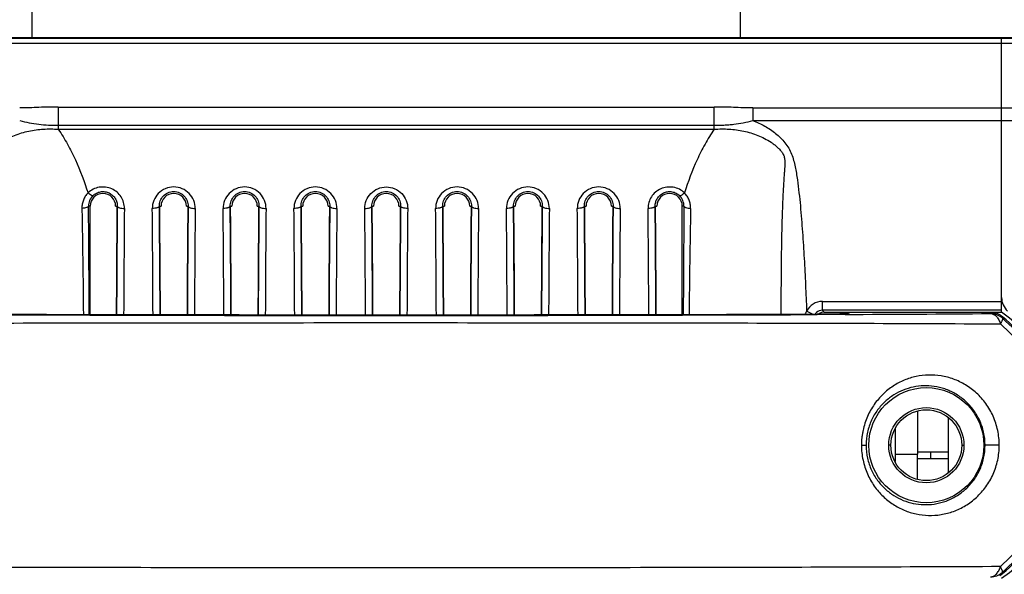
# Model space of a CAD drawing. Header units: millimetres. Extents: x 19266 to 21235, y -89 to 1237.
# Tile 39 of 74: x 20172 to 20283, y 421 to 483. Entities that reach past the tile are written whole.
import ezdxf

# ---------------------------------------------------------------- set-up
doc = ezdxf.new("R2010")
doc.units = ezdxf.units.MM
doc.header["$LTSCALE"] = 16.335
doc.header["$PDMODE"] = 3
doc.header["$PDSIZE"] = 0.3125
doc.layers.get('0').update_dxf_attribs({"linetype": 'CONTINUOUS'})
doc.layers.get('Defpoints').update_dxf_attribs({"linetype": 'CONTINUOUS'})
doc.layers.add('尺寸线', color=3, linetype='CONTINUOUS', lineweight=13)
doc.styles.get("Standard").update_dxf_attribs({"font": 'SimSun Regular.ttf', "width": 0.8})
doc.dimstyles.new('ISO-25', dxfattribs={"dimtxt": 15, "dimasz": 15, "dimexe": 1.25, "dimexo": 0.625, "dimtad": 1, "dimtoh": 1, "dimdsep": 46, "dimtxsty": 'Standard', "dimcen": 2.5, "dimadec": 0, "dimazin": 0, "dimtfac": 1, "dimtmove": 0, "dimatfit": 3, "dimldrblk": 'CLOSEDBLANK', "dimfxl": 1, "dimarcsym": 0})

# ---------------------------------------------------------------- blocks, each defined once
blk = doc.blocks.new('*D13')
at = {"layer": 'Defpoints', "color": 0, "transparency": 16777216}
for p in [(20342.92, 433.61), (20082.92, 420.28), (20342.92, 324.32)]:
    blk.add_point(p, dxfattribs=at)
at = {"layer": '尺寸线', "color": 0, "lineweight": -2, "transparency": 16777216}
for p, q in [((20342.92, 432.99), (20342.92, 323.07)), ((20082.92, 419.66), (20082.92, 323.07)), ((20097.92, 324.32), (20327.92, 324.32))]:
    blk.add_line(p, q, dxfattribs=at)
at = {"layer": '尺寸线', "color": 0, "transparency": 16777216}
for points in [[(20097.92, 326.82), (20097.92, 321.82), (20082.92, 324.32)], [(20327.92, 326.82), (20327.92, 321.82), (20342.92, 324.32)]]:
    blk.add_solid(points, dxfattribs=at)
at = {"layer": '尺寸线', "color": 0, "transparency": 16777216, "insert": (20212.92, 334.19), "char_height": 15, "attachment_point": 5}
blk.add_mtext('260mm [10.24in]', dxfattribs=at)
blk = doc.blocks.new('_ClosedBlank')
at = {"color": 0, "linetype": 'ByBlock', "lineweight": -2}
for p, q in [((-1, 0.1667), (0, 0)), ((-1, 0.1667), (-1, -0.1667)), ((0, 0), (-1, -0.1667))]:
    blk.add_line(p, q, dxfattribs=at)

msp = doc.modelspace()

# ---------------------------------------------------------------- linework, layer by layer
at = {"color": 7, "linetype": 'Continuous'}
for p, q in [((20172.918, 481.363), (20172.918, 491.663)), ((20252.918, 481.363), (20252.918, 491.663)), ((20332.418, 481.363), (20093.418, 481.363)), ((20322.715, 480.745), (20103.055, 480.745)), ((20103.09, 481.33), (20322.679, 481.33)), ((20282.418, 450.374), (20282.418, 481.363)), ((20175.873, 473.557), (20249.962, 473.557)), ((20175.873, 473.557), (20175.873, 471.049)), ((20249.962, 471.049), (20249.962, 473.557)), ((20254.318, 473.448), (20342.332, 473.448)), ((20254.318, 473.448), (20254.318, 472.034)), ((20254.318, 472.034), (20342.918, 472.034)), ((20175.873, 471.493), (20249.962, 471.493)), ((20175.873, 471.049), (20249.962, 471.049)), ((20179.482, 462.363), (20179.293, 462.363)), ((20179.482, 450.109), (20179.482, 462.363)), ((20182.353, 462.363), (20182.541, 462.363)), ((20187.294, 462.363), (20187.482, 462.363)), ((20190.353, 462.363), (20190.541, 462.363)), ((20195.294, 462.363), (20195.482, 462.363)), ((20198.353, 462.363), (20198.541, 462.363)), ((20203.294, 462.363), (20203.482, 462.363)), ((20206.353, 462.363), (20206.541, 462.363)), ((20211.294, 462.363), (20211.482, 462.363)), ((20214.353, 462.363), (20214.541, 462.363)), ((20219.294, 462.363), (20219.482, 462.363)), ((20222.353, 462.363), (20222.541, 462.363)), ((20227.294, 462.363), (20227.482, 462.363)), ((20230.353, 462.363), (20230.541, 462.363)), ((20235.294, 462.363), (20235.482, 462.363)), ((20238.353, 462.363), (20238.541, 462.363)), ((20243.294, 462.363), (20243.482, 462.363)), ((20246.543, 462.363), (20246.353, 462.363)), ((20246.353, 450.109), (20246.353, 462.363)), ((20262.181, 451.599), (20282.418, 451.599)), ((20262.181, 450.599), (20262.181, 451.599)), ((20261.067, 450.161), (20260.396, 450.499)), ((20282.416, 450.599), (20262.181, 450.599)), ((20262.391, 450.389), (20262.181, 450.599)), ((20262.051, 450.165), (20261.591, 450.163)), ((20261.591, 450.163), (20261.604, 450.163)), ((20261.604, 450.163), (20261.662, 450.163)), ((20263.658, 450.127), (20261.604, 450.118)), ((20262.391, 450.389), (20282.402, 450.374)), ((20262.507, 450.168), (20262.891, 450.171)), ((20263.485, 450.176), (20263.637, 450.178)), ((20263.637, 450.178), (20263.799, 450.18)), ((20263.96, 450.129), (20263.658, 450.127)), ((20263.799, 450.18), (20263.972, 450.182)), ((20264.745, 450.132), (20263.96, 450.129)), ((20264.983, 450.211), (20265.287, 450.363)), ((20281.219, 450.363), (20265.287, 450.363)), ((20281.219, 450.363), (20281.168, 450.228)), ((20282.487, 449.731), (20282.535, 449.869)), ((20276.418, 432.275), (20276.418, 438.45)), ((20270.418, 433.529), (20270.418, 437.196)), ((20266.591, 435.363), (20267.106, 435.363)), ((20269.918, 435.363), (20269.668, 435.363)), ((20277.918, 435.363), (20278.168, 435.363)), ((20282.155, 435.363), (20280.553, 435.363)), ((20272.918, 434.613), (20276.418, 434.613)), ((20272.918, 431.521), (20272.918, 434.363)), ((20276.418, 433.813), (20272.918, 433.813)), ((20274.418, 433.813), (20274.418, 434.613)), ((20282.535, 420.857), (20282.487, 420.994))]:
    msp.add_line(p, q, dxfattribs=at)
at = {"color": 3, "linetype": 'Continuous'}
for p in [(20272.918, 439.204), (20270.418, 434.363)]:
    msp.add_line(p, (20272.918, 434.363), dxfattribs=at)
at = {"color": 7, "linetype": 'Continuous'}
for points in [[(20174.528, 450.123), (20164.161, 450.163), (20163.77, 450.165), (20163.406, 450.168), (20163.068, 450.17), (20162.759, 450.172), (20162.476, 450.175), (20162.221, 450.178), (20161.993, 450.18), (20161.791, 450.183), (20161.614, 450.186), (20161.463, 450.189), (20161.337, 450.191), (20161.235, 450.194), (20161.159, 450.196), (20161.111, 450.198), (20161.1, 450.198)], [(20261.591, 450.163), (20251.352, 450.123), (20240.591, 450.093), (20229.623, 450.072), (20218.53, 450.062), (20207.391, 450.062), (20196.29, 450.072), (20185.309, 450.093), (20174.528, 450.123)], [(20264.734, 450.198), (20264.74, 450.199), (20264.732, 450.198), (20264.693, 450.197), (20264.627, 450.195), (20264.536, 450.192), (20264.424, 450.19), (20264.29, 450.187), (20264.134, 450.184), (20263.956, 450.182), (20263.755, 450.179), (20263.532, 450.177), (20263.284, 450.174), (20263.013, 450.172), (20262.717, 450.17), (20262.396, 450.167), (20262.051, 450.165)]]:
    msp.add_lwpolyline(points, dxfattribs=at)
for radius in [6.5, 4.25]:
    msp.add_circle((20273.918, 435.363), radius, dxfattribs=at)
at = {"color": 3, "linetype": 'Continuous'}
msp.add_circle((20273.918, 435.363), 4, dxfattribs=at)
at = {"color": 7, "linetype": 'Continuous'}
for centre, radius, start, end in [((20180.918, 462.363), 1.436, 0, 180), ((20188.918, 462.363), 1.436, 0, 180), ((20196.918, 462.363), 1.436, 0, 180), ((20204.918, 462.363), 1.436, 0, 180), ((20212.918, 462.363), 1.436, 0, 180), ((20220.918, 462.363), 1.436, 0, 180), ((20228.918, 462.363), 1.436, 0, 180), ((20236.918, 462.363), 1.436, 0, 180), ((20244.918, 462.363), 1.436, 0, 180), ((20180.92, 462.383), 1.627, 134.113, 180.71278), ((20244.915, 462.383), 1.627, 359.28713, 45.88709), ((17421.546, 439.135), 2757.844, 0.228128, 0.48257), ((22960.329, 437.542), 2777.898, 179.488046, 179.740557), ((22951.959, 437.22), 2768.73, 179.485063, 179.733097), ((17471.564, 437.586), 2715.041, 0.264278, 0.51739), ((17360.068, 437.209), 2827.338, 0.261407, 0.509746), ((22968.504, 437.54), 2778.074, 179.488049, 179.740912), ((22960.198, 437.219), 2768.969, 179.485072, 179.733437), ((17479.402, 437.585), 2715.203, 0.263973, 0.517387), ((17367.87, 437.207), 2827.536, 0.261113, 0.509739), ((22976.631, 437.539), 2778.201, 179.488052, 179.74117), ((22968.369, 437.217), 2769.14, 179.485079, 179.73368), ((17487.304, 437.584), 2715.301, 0.263789, 0.517385), ((17375.76, 437.207), 2827.646, 0.26095, 0.509734), ((22984.705, 437.539), 2778.274, 179.488053, 179.741318), ((22976.474, 437.217), 2769.244, 179.485083, 179.733829), ((17495.213, 437.584), 2715.392, 0.263702, 0.517384), ((17383.753, 437.206), 2827.652, 0.260877, 0.509736), ((22992.745, 437.538), 2778.314, 179.488056, 179.741334), ((22984.496, 437.216), 2769.267, 179.485085, 179.73383), ((17503.163, 437.583), 2715.442, 0.263705, 0.51738), ((17391.731, 437.206), 2827.674, 0.260893, 0.509734), ((23000.671, 437.539), 2778.241, 179.488052, 179.741261), ((22992.402, 437.217), 2769.173, 179.48508, 179.733742), ((17511.244, 437.584), 2715.361, 0.263857, 0.517382), ((17399.83, 437.207), 2827.575, 0.26104, 0.509738), ((23008.59, 437.539), 2778.159, 179.488051, 179.741096), ((23000.275, 437.218), 2769.046, 179.485075, 179.733562), ((17519.375, 437.585), 2715.23, 0.264104, 0.517384), ((17408.001, 437.208), 2827.405, 0.261293, 0.509744), ((23016.442, 437.541), 2778.012, 179.488048, 179.740796), ((23008.064, 437.219), 2768.835, 179.485067, 179.733261), ((17527.558, 437.587), 2715.046, 0.264449, 0.517388), ((17416.235, 437.21), 2827.17, 0.261642, 0.509753), ((23004.21, 439.136), 2757.766, 179.517427, 179.771877), ((21339.215, 441.244), 1092.121, 178.904945, 179.534704), ((20262.181, 449.599), 1.999, 89.9925, 153.24238), ((20284.418, 452.028), 2, 180, 228.94495), ((20262.18, 449.6), 0.999, 89.94767, 132.15863), ((20212.918, 11976.25), 11526.19, 269.7579775, 270.2420169), ((20212.918, 11696.295), 11246.282, 269.7519518, 270.2480426), ((20262.19, 449.593), 1.011, 137.48322, 145.08109), ((20262.18, 449.602), 0.997, 132.2243, 137.48478), ((20260.982, 697.537), 247.374, 270.44227, 270.57974), ((20262.614, 551.004), 100.832, 270.7718, 270.89259), ((20263.048, 522.868), 72.692, 270.89607, 271.02549), ((20265.283, 447.372), 2.991, 105.03003, 108.91931), ((20265.285, 447.363), 2.999, 100.89908, 105.02316), ((20265.288, 447.35), 3.012, 90.02578, 100.90328), ((20264.983, 447.222), 2.989, 89.99834, 94.75841), ((20226.353, 8470.562), 8020.522, 270.2742599, 270.3915829), ((20281.168, 448.228), 2, 48.73971, 90.00107), ((20281.219, 448.363), 1.999, 60.18279, 90.00212), ((20281.214, 448.356), 2.008, 48.87605, 60.16979), ((20272.398, 435.363), 18.038, 303.67917, 56.32083), ((20281.168, 422.497), 2, 269.99893, 311.26049), ((20281.214, 422.369), 2.008, 299.83023, 311.12415)]:
    msp.add_arc(centre, radius, start, end, dxfattribs=at)
for centre, major_axis, ratio, start_param, end_param in [((20184.543, 436.187), (0, 82.2), 0.0261859, 1.2467123, 1.400486), ((20185.293, 436.187), (0, 82.2), 0.0261859, -1.400625, -1.2467123), ((20192.543, 436.187), (0, 82.2), 0.0261859, 1.2467123, 1.4007062), ((20193.293, 436.187), (0, 82.2), 0.0261859, -1.4008104, -1.2467123), ((20200.543, 436.187), (0, 82.2), 0.0261859, 1.2467123, 1.4008667), ((20201.293, 436.187), (0, 82.2), 0.0261859, -1.4009126, -1.2467123), ((20208.543, 436.187), (0, 82.2), 0.0261859, 1.2467123, 1.4009586), ((20209.293, 436.187), (0, 82.2), 0.0261859, -1.400958, -1.2467123), ((20216.543, 436.187), (0, 82.2), 0.0261859, 1.2467123, 1.4009692), ((20217.293, 436.187), (0, 82.2), 0.0261859, -1.4009473, -1.2467123), ((20224.543, 436.187), (0, 82.2), 0.0261859, 1.2467123, 1.4009238), ((20225.293, 436.187), (0, 82.2), 0.0261859, -1.4008547, -1.2467123), ((20232.543, 436.187), (0, 82.2), 0.0261859, 1.2467123, 1.400822), ((20233.293, 436.187), (0, 82.2), 0.0261859, -1.4006949, -1.2467123), ((20240.543, 436.187), (0, 82.2), 0.0261859, 1.2467123, 1.4006364), ((20241.293, 436.187), (0, 82.2), 0.0261859, -1.400475, -1.2467123), ((20262.392, 449.388), (0.708, -0.708), 0.999315, 2.9850319, 3.0323864), ((20262.392, 449.388), (-0.708, 0.708), 0.999315, -0.7850555, -0.1565608)]:
    msp.add_ellipse(centre, major_axis=major_axis, ratio=ratio, start_param=start_param, end_param=end_param, dxfattribs=at)
for points, knots in [([(20175.873, 473.557), (20175.146, 473.557), (20174.057, 473.531), (20172.606, 473.471), (20171.88, 473.448), (20171.517, 473.448)], [0, 0, 0, 0, 0.5000435, 0.7499783, 1, 1, 1, 1]), ([(20254.318, 473.448), (20253.955, 473.448), (20253.229, 473.471), (20251.778, 473.531), (20250.689, 473.557), (20249.962, 473.557)], [0, 0, 0, 0, 0.2500305, 0.4999438, 1, 1, 1, 1]), ([(20171.517, 472.034), (20171.867, 471.924), (20172.585, 471.765), (20173.673, 471.597), (20174.771, 471.51), (20175.505, 471.502), (20175.873, 471.493)], [0, 0, 0, 0, 0.2501569, 0.499818, 0.7496879, 1, 1, 1, 1]), ([(20249.962, 471.493), (20250.33, 471.503), (20250.88, 471.514), (20251.613, 471.554), (20252.344, 471.623), (20253.251, 471.762), (20253.966, 471.93), (20254.318, 472.034)], [0, 0, 0, 0, 0.2503024, 0.3752749, 0.5001141, 0.7498741, 1, 1, 1, 1]), ([(20254.318, 472.034), (20254.782, 471.859), (20255.687, 471.443), (20256.724, 470.751), (20257.463, 470.087), (20257.961, 469.532), (20258.387, 468.919), (20258.717, 468.249), (20258.944, 467.538), (20259.165, 466.57), (20259.361, 465.345), (20259.542, 463.867), (20259.692, 462.386), (20259.82, 460.903), (20259.97, 458.924), (20260.127, 456.448), (20260.278, 453.474), (20260.359, 451.491), (20260.396, 450.499)], [0, 0, 0, 0, 0.0624791, 0.1249356, 0.1561902, 0.1874408, 0.2186843, 0.2499208, 0.2811649, 0.3124172, 0.3749182, 0.4374252, 0.4999332, 0.5624416, 0.6249501, 0.7499664, 0.8749831, 1, 1, 1, 1]), ([(20168.339, 450.147), (20168.338, 451.263), (20168.334, 452.936), (20168.319, 455.166), (20168.302, 456.839), (20168.277, 458.51), (20168.24, 460.181), (20168.198, 461.572), (20168.155, 462.685), (20168.117, 463.519), (20168.073, 464.352), (20168.022, 465.185), (20167.974, 465.879), (20167.935, 466.434), (20167.909, 466.85), (20167.892, 467.267), (20167.905, 467.617), (20167.958, 467.891), (20168.047, 468.157), (20168.223, 468.462), (20168.49, 468.785), (20168.791, 469.077), (20169.115, 469.342), (20169.57, 469.666), (20170.174, 470.017), (20170.937, 470.363), (20171.729, 470.639), (20172.81, 470.917), (20174.197, 471.104), (20175.316, 471.089), (20175.873, 471.049)], [0, 0, 0, 0, 0.1250989, 0.1876255, 0.2501341, 0.3126225, 0.3750882, 0.437529, 0.4687396, 0.4999434, 0.5311407, 0.5623325, 0.5935198, 0.6091144, 0.6247128, 0.64032, 0.6559422, 0.6637651, 0.6715963, 0.6872347, 0.702881, 0.7185252, 0.7341701, 0.7498146, 0.781089, 0.8123678, 0.8436448, 0.8749249, 0.9374517, 1, 1, 1, 1]), ([(20175.873, 471.049), (20176.248, 470.505), (20176.939, 469.375), (20178.127, 466.998), (20178.829, 465.124), (20179.236, 463.854)], [0, 0, 0, 0, 0.2487218, 0.4979653, 1, 1, 1, 1]), ([(20249.962, 471.049), (20249.587, 470.505), (20248.896, 469.375), (20247.708, 466.998), (20247.006, 465.124), (20246.599, 463.854)], [0, 0, 0, 0, 0.2487217, 0.4979653, 1, 1, 1, 1]), ([(20249.962, 471.049), (20250.519, 471.089), (20251.638, 471.104), (20253.025, 470.917), (20254.107, 470.639), (20254.898, 470.363), (20255.661, 470.017), (20256.265, 469.666), (20256.72, 469.342), (20257.044, 469.077), (20257.345, 468.785), (20257.613, 468.462), (20257.788, 468.156), (20257.878, 467.891), (20257.93, 467.617), (20257.944, 467.267), (20257.926, 466.85), (20257.9, 466.433), (20257.861, 465.879), (20257.813, 465.185), (20257.762, 464.352), (20257.718, 463.519), (20257.68, 462.685), (20257.637, 461.572), (20257.595, 460.181), (20257.559, 458.51), (20257.533, 456.839), (20257.516, 455.166), (20257.501, 452.936), (20257.497, 451.263), (20257.496, 450.147)], [0, 0, 0, 0, 0.0625472, 0.1250734, 0.1563533, 0.1876305, 0.2189089, 0.2501838, 0.2658289, 0.2814752, 0.2971216, 0.3127678, 0.3284077, 0.3362377, 0.3440631, 0.3596902, 0.3752982, 0.3908961, 0.4064905, 0.4376773, 0.4688686, 0.5000653, 0.5312686, 0.5624787, 0.6249184, 0.687383, 0.7498703, 0.8123778, 0.8749033, 1, 1, 1, 1]), ([(20179.236, 463.854), (20179.12, 463.742), (20178.917, 463.489), (20178.694, 463.059), (20178.563, 462.595), (20178.543, 462.275), (20178.542, 462.116)], [0, 0, 0, 0, 0.2518476, 0.5022328, 0.7514047, 1, 1, 1, 1]), ([(20183.341, 462.103), (20183.343, 462.331), (20183.281, 462.792), (20182.993, 463.429), (20182.529, 463.964), (20181.922, 464.349), (20181.22, 464.543), (20180.49, 464.524), (20179.801, 464.296), (20179.406, 464.017), (20179.236, 463.854)], [0, 0, 0, 0, 0.1211743, 0.2430272, 0.3664999, 0.4921355, 0.6195598, 0.7476013, 0.8747606, 1, 1, 1, 1]), ([(20179.787, 463.551), (20179.766, 463.535), (20179.712, 463.538), (20179.645, 463.562), (20179.545, 463.611), (20179.405, 463.708), (20179.294, 463.801), (20179.236, 463.854)], [0, 0, 0, 0, 0.1217026, 0.2160346, 0.3342049, 0.6350588, 1, 1, 1, 1]), ([(20179.787, 463.551), (20179.901, 463.662), (20180.169, 463.854), (20180.642, 464.012), (20181.147, 464.019), (20181.626, 463.874), (20182.029, 463.601), (20182.326, 463.236), (20182.506, 462.813), (20182.543, 462.512), (20182.541, 462.363)], [0, 0, 0, 0, 0.1254802, 0.255183, 0.3868334, 0.5168395, 0.6427354, 0.7642223, 0.8827067, 1, 1, 1, 1]), ([(20191.341, 462.103), (20191.344, 462.411), (20191.226, 463.039), (20190.7, 463.843), (20189.89, 464.395), (20188.917, 464.592), (20187.944, 464.395), (20187.135, 463.843), (20186.609, 463.039), (20186.491, 462.411), (20186.494, 462.103)], [0, 0, 0, 0, 0.1220386, 0.2454456, 0.3715953, 0.5000408, 0.6284698, 0.7545853, 0.8779688, 1, 1, 1, 1]), ([(20187.294, 462.363), (20187.291, 462.565), (20187.364, 462.981), (20187.703, 463.526), (20188.245, 463.915), (20188.918, 464.058), (20189.59, 463.914), (20190.133, 463.526), (20190.471, 462.981), (20190.544, 462.565), (20190.541, 462.363)], [0, 0, 0, 0, 0.1190297, 0.2406274, 0.3677646, 0.5000882, 0.6323707, 0.759433, 0.8809802, 1, 1, 1, 1]), ([(20199.341, 462.103), (20199.344, 462.411), (20199.226, 463.039), (20198.7, 463.843), (20197.89, 464.395), (20196.917, 464.592), (20195.944, 464.395), (20195.135, 463.843), (20194.609, 463.039), (20194.491, 462.411), (20194.494, 462.103)], [0, 0, 0, 0, 0.1220386, 0.2454456, 0.3715953, 0.5000408, 0.6284698, 0.7545853, 0.8779688, 1, 1, 1, 1]), ([(20195.294, 462.363), (20195.291, 462.565), (20195.364, 462.981), (20195.703, 463.526), (20196.245, 463.915), (20196.918, 464.058), (20197.59, 463.914), (20198.133, 463.526), (20198.471, 462.981), (20198.544, 462.565), (20198.541, 462.363)], [0, 0, 0, 0, 0.1190297, 0.2406274, 0.3677646, 0.5000882, 0.6323707, 0.759433, 0.8809802, 1, 1, 1, 1]), ([(20207.341, 462.103), (20207.344, 462.411), (20207.226, 463.039), (20206.7, 463.843), (20205.89, 464.395), (20204.917, 464.592), (20203.944, 464.395), (20203.135, 463.843), (20202.609, 463.039), (20202.491, 462.411), (20202.494, 462.103)], [0, 0, 0, 0, 0.1220386, 0.2454456, 0.3715953, 0.5000408, 0.6284698, 0.7545853, 0.8779688, 1, 1, 1, 1]), ([(20203.294, 462.363), (20203.291, 462.565), (20203.364, 462.981), (20203.703, 463.526), (20204.245, 463.915), (20204.918, 464.058), (20205.59, 463.914), (20206.133, 463.526), (20206.471, 462.981), (20206.544, 462.565), (20206.541, 462.363)], [0, 0, 0, 0, 0.1190297, 0.2406274, 0.3677646, 0.5000882, 0.6323707, 0.759433, 0.8809802, 1, 1, 1, 1]), ([(20210.494, 462.103), (20210.491, 462.411), (20210.609, 463.039), (20211.135, 463.843), (20211.945, 464.395), (20212.918, 464.592), (20213.891, 464.395), (20214.7, 463.843), (20215.226, 463.039), (20215.344, 462.411), (20215.341, 462.103)], [0, 0, 0, 0, 0.1220179, 0.2454329, 0.3715906, 0.5000393, 0.6284734, 0.754599, 0.8779888, 1, 1, 1, 1]), ([(20211.294, 462.363), (20211.291, 462.565), (20211.364, 462.981), (20211.703, 463.526), (20212.245, 463.915), (20212.918, 464.058), (20213.59, 463.914), (20214.133, 463.526), (20214.471, 462.981), (20214.544, 462.565), (20214.541, 462.363)], [0, 0, 0, 0, 0.1190311, 0.2406284, 0.367767, 0.50009, 0.6323723, 0.7594333, 0.8809793, 1, 1, 1, 1]), ([(20223.341, 462.103), (20223.344, 462.411), (20223.226, 463.039), (20222.7, 463.843), (20221.891, 464.395), (20220.917, 464.592), (20219.944, 464.395), (20219.135, 463.843), (20218.609, 463.039), (20218.491, 462.411), (20218.494, 462.103)], [0, 0, 0, 0, 0.1220365, 0.2454436, 0.371592, 0.5000378, 0.6284669, 0.754584, 0.8779673, 1, 1, 1, 1]), ([(20219.294, 462.363), (20219.291, 462.565), (20219.364, 462.981), (20219.703, 463.526), (20220.245, 463.915), (20220.918, 464.058), (20221.59, 463.914), (20222.133, 463.526), (20222.471, 462.981), (20222.544, 462.565), (20222.541, 462.363)], [0, 0, 0, 0, 0.1190311, 0.240628, 0.3677664, 0.5000889, 0.632372, 0.7594332, 0.880981, 1, 1, 1, 1]), ([(20231.341, 462.103), (20231.344, 462.411), (20231.226, 463.039), (20230.7, 463.843), (20229.891, 464.395), (20228.917, 464.592), (20227.944, 464.395), (20227.135, 463.843), (20226.609, 463.039), (20226.491, 462.411), (20226.494, 462.103)], [0, 0, 0, 0, 0.1220365, 0.2454436, 0.371592, 0.5000378, 0.6284669, 0.754584, 0.8779673, 1, 1, 1, 1]), ([(20227.294, 462.363), (20227.291, 462.565), (20227.364, 462.981), (20227.703, 463.526), (20228.245, 463.915), (20228.918, 464.058), (20229.59, 463.914), (20230.133, 463.526), (20230.471, 462.981), (20230.544, 462.565), (20230.541, 462.363)], [0, 0, 0, 0, 0.1190311, 0.240628, 0.3677664, 0.5000889, 0.632372, 0.7594332, 0.880981, 1, 1, 1, 1]), ([(20239.341, 462.103), (20239.344, 462.411), (20239.226, 463.039), (20238.7, 463.843), (20237.891, 464.395), (20236.917, 464.592), (20235.944, 464.395), (20235.135, 463.843), (20234.609, 463.039), (20234.491, 462.411), (20234.494, 462.103)], [0, 0, 0, 0, 0.1220365, 0.2454436, 0.371592, 0.5000378, 0.6284669, 0.754584, 0.8779673, 1, 1, 1, 1]), ([(20235.294, 462.363), (20235.291, 462.565), (20235.364, 462.981), (20235.703, 463.526), (20236.245, 463.915), (20236.918, 464.058), (20237.59, 463.914), (20238.133, 463.526), (20238.471, 462.981), (20238.544, 462.565), (20238.541, 462.363)], [0, 0, 0, 0, 0.1190311, 0.240628, 0.3677664, 0.5000889, 0.632372, 0.7594332, 0.880981, 1, 1, 1, 1]), ([(20246.599, 463.854), (20246.429, 464.017), (20246.034, 464.296), (20245.345, 464.525), (20244.614, 464.543), (20243.913, 464.349), (20243.306, 463.964), (20242.842, 463.429), (20242.554, 462.792), (20242.492, 462.331), (20242.494, 462.103)], [0, 0, 0, 0, 0.1252755, 0.2524625, 0.3805062, 0.5079199, 0.6335392, 0.7569939, 0.8788317, 1, 1, 1, 1]), ([(20243.294, 462.363), (20243.292, 462.511), (20243.33, 462.813), (20243.509, 463.236), (20243.807, 463.601), (20244.209, 463.874), (20244.688, 464.019), (20245.193, 464.012), (20245.666, 463.854), (20245.934, 463.662), (20246.048, 463.551)], [0, 0, 0, 0, 0.1172512, 0.2357869, 0.3572956, 0.483211, 0.6132455, 0.7449078, 0.8746044, 1, 1, 1, 1]), ([(20246.048, 463.551), (20246.069, 463.535), (20246.123, 463.538), (20246.19, 463.562), (20246.29, 463.611), (20246.43, 463.708), (20246.541, 463.801), (20246.599, 463.854)], [0, 0, 0, 0, 0.1217007, 0.216009, 0.3341568, 0.6350217, 1, 1, 1, 1]), ([(20247.293, 462.116), (20247.291, 462.275), (20247.274, 462.515), (20247.207, 462.827), (20247.105, 463.131), (20246.918, 463.489), (20246.715, 463.742), (20246.599, 463.854)], [0, 0, 0, 0, 0.2486244, 0.3730391, 0.4977293, 0.7483573, 1, 1, 1, 1]), ([(20179.293, 462.363), (20179.29, 462.326), (20179.24, 462.273), (20179.157, 462.228), (20179.023, 462.176), (20178.816, 462.133), (20178.638, 462.119), (20178.542, 462.116)], [0, 0, 0, 0, 0.13222, 0.2303731, 0.3511356, 0.6508981, 1, 1, 1, 1]), ([(20178.542, 462.116), (20178.562, 461.131), (20178.596, 459.149), (20178.656, 455.148), (20178.688, 452.132), (20178.705, 450.113)], [0, 0, 0, 0, 0.2462788, 0.4953953, 1, 1, 1, 1]), ([(20182.541, 462.362), (20182.545, 462.323), (20182.598, 462.265), (20182.688, 462.216), (20182.831, 462.161), (20183.052, 462.117), (20183.24, 462.104), (20183.341, 462.103)], [0, 0, 0, 0, 0.1346955, 0.234048, 0.3557692, 0.6556097, 1, 1, 1, 1]), ([(20187.294, 462.363), (20187.291, 462.323), (20187.237, 462.265), (20187.148, 462.216), (20187.048, 462.178), (20186.928, 462.147), (20186.742, 462.114), (20186.595, 462.104), (20186.494, 462.103)], [0, 0, 0, 0, 0.1345686, 0.2338536, 0.355525, 0.4973758, 0.6555983, 1, 1, 1, 1]), ([(20190.541, 462.362), (20190.545, 462.323), (20190.598, 462.265), (20190.688, 462.216), (20190.831, 462.161), (20191.052, 462.117), (20191.24, 462.104), (20191.341, 462.103)], [0, 0, 0, 0, 0.1346955, 0.234048, 0.3557692, 0.6556097, 1, 1, 1, 1]), ([(20195.294, 462.363), (20195.291, 462.323), (20195.237, 462.265), (20195.148, 462.216), (20195.048, 462.178), (20194.928, 462.147), (20194.742, 462.114), (20194.595, 462.104), (20194.494, 462.103)], [0, 0, 0, 0, 0.1345686, 0.2338536, 0.355525, 0.4973758, 0.6555983, 1, 1, 1, 1]), ([(20198.541, 462.362), (20198.545, 462.323), (20198.598, 462.265), (20198.688, 462.216), (20198.831, 462.161), (20199.052, 462.117), (20199.24, 462.104), (20199.341, 462.103)], [0, 0, 0, 0, 0.1346955, 0.234048, 0.3557692, 0.6556097, 1, 1, 1, 1]), ([(20203.294, 462.363), (20203.291, 462.323), (20203.237, 462.265), (20203.148, 462.216), (20203.048, 462.178), (20202.928, 462.147), (20202.742, 462.114), (20202.595, 462.104), (20202.494, 462.103)], [0, 0, 0, 0, 0.1345686, 0.2338536, 0.355525, 0.4973758, 0.6555983, 1, 1, 1, 1]), ([(20206.541, 462.362), (20206.545, 462.323), (20206.598, 462.265), (20206.688, 462.216), (20206.831, 462.161), (20207.052, 462.117), (20207.24, 462.104), (20207.341, 462.103)], [0, 0, 0, 0, 0.1346955, 0.234048, 0.3557692, 0.6556097, 1, 1, 1, 1]), ([(20210.494, 462.103), (20210.595, 462.104), (20210.783, 462.117), (20211.004, 462.161), (20211.147, 462.216), (20211.237, 462.265), (20211.291, 462.323), (20211.294, 462.362)], [0, 0, 0, 0, 0.3442439, 0.6439711, 0.7657695, 0.8652231, 1, 1, 1, 1]), ([(20215.341, 462.103), (20215.24, 462.104), (20215.093, 462.114), (20214.907, 462.147), (20214.788, 462.178), (20214.688, 462.216), (20214.598, 462.265), (20214.544, 462.323), (20214.541, 462.363)], [0, 0, 0, 0, 0.3443134, 0.5024919, 0.6443469, 0.7660621, 0.8654004, 1, 1, 1, 1]), ([(20219.294, 462.363), (20219.291, 462.323), (20219.237, 462.265), (20219.148, 462.216), (20219.047, 462.178), (20218.928, 462.147), (20218.742, 462.114), (20218.595, 462.104), (20218.494, 462.103)], [0, 0, 0, 0, 0.1345998, 0.2339383, 0.3556536, 0.4975086, 0.6556871, 1, 1, 1, 1]), ([(20222.541, 462.362), (20222.545, 462.323), (20222.598, 462.265), (20222.688, 462.216), (20222.831, 462.161), (20223.052, 462.117), (20223.24, 462.104), (20223.341, 462.103)], [0, 0, 0, 0, 0.1346955, 0.234048, 0.3557692, 0.6556097, 1, 1, 1, 1]), ([(20227.294, 462.363), (20227.291, 462.323), (20227.237, 462.265), (20227.148, 462.216), (20227.047, 462.178), (20226.928, 462.147), (20226.742, 462.114), (20226.595, 462.104), (20226.494, 462.103)], [0, 0, 0, 0, 0.1345998, 0.2339383, 0.3556536, 0.4975086, 0.6556871, 1, 1, 1, 1]), ([(20230.541, 462.362), (20230.545, 462.323), (20230.598, 462.265), (20230.688, 462.216), (20230.831, 462.161), (20231.052, 462.117), (20231.24, 462.104), (20231.341, 462.103)], [0, 0, 0, 0, 0.1346955, 0.234048, 0.3557692, 0.6556097, 1, 1, 1, 1]), ([(20235.294, 462.363), (20235.291, 462.323), (20235.237, 462.265), (20235.148, 462.216), (20235.047, 462.178), (20234.928, 462.147), (20234.742, 462.114), (20234.595, 462.104), (20234.494, 462.103)], [0, 0, 0, 0, 0.1345998, 0.2339383, 0.3556536, 0.4975086, 0.6556871, 1, 1, 1, 1]), ([(20238.541, 462.362), (20238.545, 462.323), (20238.598, 462.265), (20238.688, 462.216), (20238.831, 462.161), (20239.052, 462.117), (20239.24, 462.104), (20239.341, 462.103)], [0, 0, 0, 0, 0.1346955, 0.234048, 0.3557692, 0.6556097, 1, 1, 1, 1]), ([(20243.294, 462.363), (20243.291, 462.323), (20243.237, 462.265), (20243.148, 462.216), (20243.047, 462.178), (20242.928, 462.147), (20242.742, 462.114), (20242.595, 462.104), (20242.494, 462.103)], [0, 0, 0, 0, 0.1345998, 0.2339383, 0.3556536, 0.4975087, 0.6556871, 1, 1, 1, 1]), ([(20246.543, 462.363), (20246.545, 462.326), (20246.595, 462.273), (20246.678, 462.228), (20246.812, 462.176), (20247.019, 462.133), (20247.197, 462.119), (20247.293, 462.116)], [0, 0, 0, 0, 0.1322234, 0.2303772, 0.3511397, 0.6509006, 1, 1, 1, 1]), ([(20261.662, 450.163), (20261.735, 450.164), (20262.017, 450.165), (20262.298, 450.167), (20262.507, 450.168)], [0, 0, 0, 0, 0.2593536, 1, 1, 1, 1]), ([(20264.349, 450.188), (20264.438, 450.189), (20264.562, 450.192), (20264.716, 450.196), (20264.805, 450.198), (20264.875, 450.202), (20264.928, 450.204), (20264.961, 450.207), (20264.978, 450.208), (20264.983, 450.211)], [0, 0, 0, 0, 0.4191963, 0.5874767, 0.7275738, 0.8390627, 0.9217141, 0.9753674, 1, 1, 1, 1]), ([(20281.168, 450.228), (20281.286, 450.226), (20281.537, 450.162), (20281.859, 449.91), (20282.119, 449.533), (20282.238, 449.232), (20282.285, 449.069)], [0, 0, 0, 0, 0.2068973, 0.4373868, 0.7022931, 1, 1, 1, 1]), ([(20282.487, 449.731), (20282.497, 449.721), (20282.514, 449.694), (20282.52, 449.64), (20282.512, 449.576), (20282.493, 449.497), (20282.46, 449.406), (20282.412, 449.303), (20282.352, 449.19), (20282.308, 449.111), (20282.285, 449.069)], [0, 0, 0, 0, 0.0602092, 0.129618, 0.2188183, 0.3311047, 0.465969, 0.6227183, 0.8009968, 1, 1, 1, 1]), ([(20282.487, 449.731), (20283.518, 448.829), (20285.458, 446.866), (20287.411, 444.004), (20288.573, 441.49), (20289.222, 439.506), (20289.627, 437.452), (20289.769, 435.361), (20289.629, 433.27), (20289.221, 431.217), (20288.572, 429.233), (20287.698, 427.344), (20286.625, 425.568), (20284.972, 423.369), (20283.518, 421.896), (20282.487, 420.994)], [0, 0, 0, 0, 0.123962, 0.2484868, 0.3111265, 0.3739539, 0.4369251, 0.4999754, 0.5630044, 0.6259753, 0.6887852, 0.751413, 0.8138363, 0.8760661, 1, 1, 1, 1]), ([(20282.535, 420.857), (20283.576, 421.767), (20285.044, 423.253), (20286.71, 425.473), (20287.796, 427.263), (20288.679, 429.174), (20289.552, 431.845), (20290.033, 435.363), (20289.552, 438.88), (20288.679, 441.552), (20287.796, 443.462), (20286.71, 445.252), (20285.044, 447.472), (20283.576, 448.959), (20282.535, 449.869)], [0, 0, 0, 0, 0.1239574, 0.1860976, 0.2485334, 0.3112917, 0.3742898, 0.5000035, 0.6257148, 0.6887107, 0.7514669, 0.8139014, 0.8760412, 1, 1, 1, 1]), ([(20143.55, 449.069), (20148.748, 449.096), (20159.618, 449.141), (20176.517, 449.18), (20194.441, 449.201), (20218.944, 449.209), (20248.291, 449.191), (20271.414, 449.126), (20282.285, 449.069)], [0, 0, 0, 0, 0.1124092, 0.2350561, 0.3654243, 0.499984, 0.7649165, 1, 1, 1, 1]), ([(20282.285, 449.069), (20283.246, 448.194), (20285.047, 446.296), (20287.228, 443.015), (20288.429, 439.932), (20288.933, 437.343), (20289.066, 435.361), (20288.934, 433.379), (20288.551, 431.434), (20287.946, 429.55), (20287.132, 427.755), (20286.133, 426.062), (20284.596, 423.955), (20283.246, 422.531), (20282.285, 421.656)], [0, 0, 0, 0, 0.1240699, 0.2486058, 0.3738439, 0.4368172, 0.4998802, 0.5629164, 0.6258931, 0.6886951, 0.7513036, 0.8137171, 0.8759571, 1, 1, 1, 1]), ([(20282.155, 435.363), (20282.159, 435.926), (20282.035, 437.051), (20281.518, 438.648), (20280.695, 440.078), (20279.628, 441.28), (20278.382, 442.216), (20277.02, 442.869), (20275.6, 443.24), (20274.167, 443.335), (20272.758, 443.166), (20271.404, 442.742), (20270.135, 442.069), (20268.983, 441.15), (20268.164, 440.192), (20267.612, 439.319), (20267.253, 438.603), (20266.965, 437.84), (20266.793, 437.173), (20266.689, 436.625), (20266.603, 436.069), (20266.574, 435.644), (20266.591, 435.363)], [0, 0, 0, 0, 0.0685658, 0.1364531, 0.2030607, 0.2678971, 0.3307174, 0.3915215, 0.4505591, 0.5082821, 0.5652971, 0.6222908, 0.6800086, 0.739213, 0.8006018, 0.8323412, 0.8648015, 0.8978671, 0.9314975, 0.9485368, 0.9656999, 1, 1, 1, 1]), ([(20280.553, 435.363), (20280.553, 435.857), (20280.443, 436.843), (20279.966, 438.231), (20279.222, 439.452), (20278.276, 440.457), (20277.192, 441.223), (20276.026, 441.747), (20274.825, 442.037), (20273.621, 442.106), (20272.44, 441.965), (20271.301, 441.62), (20270.226, 441.073), (20269.238, 440.319), (20268.371, 439.355), (20267.675, 438.182), (20267.214, 436.828), (20267.106, 435.855), (20267.106, 435.363)], [0, 0, 0, 0, 0.0704438, 0.1398514, 0.2073699, 0.2724978, 0.3350418, 0.3951892, 0.4533415, 0.5100487, 0.5659753, 0.6218759, 0.6785664, 0.7369139, 0.7978106, 0.8620691, 0.9298353, 1, 1, 1, 1]), ([(20266.591, 435.363), (20266.587, 435.081), (20266.618, 434.518), (20266.753, 433.688), (20266.965, 432.886), (20267.346, 431.88), (20267.99, 430.737), (20268.981, 429.577), (20270.132, 428.657), (20271.402, 427.985), (20272.756, 427.56), (20274.165, 427.39), (20275.598, 427.486), (20277.019, 427.856), (20278.381, 428.509), (20279.627, 429.445), (20280.695, 430.646), (20281.517, 432.077), (20282.036, 433.674), (20282.156, 434.799), (20282.155, 435.363)], [0, 0, 0, 0, 0.034326, 0.0684468, 0.1021012, 0.1351846, 0.1992282, 0.2606102, 0.3198031, 0.3775191, 0.4345316, 0.4915663, 0.5493204, 0.6083812, 0.6692092, 0.7320502, 0.7968933, 0.8635082, 0.9314123, 1, 1, 1, 1]), ([(20267.106, 435.363), (20267.106, 434.87), (20267.214, 433.898), (20267.675, 432.544), (20268.371, 431.37), (20269.237, 430.406), (20270.225, 429.653), (20271.301, 429.105), (20272.439, 428.76), (20273.621, 428.619), (20274.825, 428.688), (20276.026, 428.978), (20277.191, 429.502), (20278.276, 430.268), (20279.222, 431.273), (20279.966, 432.494), (20280.443, 433.882), (20280.553, 434.868), (20280.553, 435.363)], [0, 0, 0, 0, 0.070166, 0.1379227, 0.2021732, 0.2630654, 0.321411, 0.3780953, 0.4339957, 0.4899246, 0.5466336, 0.6047897, 0.6649385, 0.7274872, 0.792619, 0.8601412, 0.9295536, 1, 1, 1, 1]), ([(20282.285, 421.656), (20271.414, 421.6), (20248.291, 421.533), (20218.945, 421.514), (20194.441, 421.523), (20176.518, 421.545), (20159.618, 421.585), (20148.748, 421.63), (20143.55, 421.656)], [0, 0, 0, 0, 0.2350798, 0.5000113, 0.6345722, 0.7649436, 0.8875932, 1, 1, 1, 1]), ([(20281.168, 420.497), (20281.286, 420.499), (20281.537, 420.563), (20281.859, 420.816), (20282.119, 421.192), (20282.238, 421.493), (20282.285, 421.656)], [0, 0, 0, 0, 0.206932, 0.4373653, 0.7022693, 1, 1, 1, 1]), ([(20282.487, 420.994), (20282.509, 421.015), (20282.521, 421.072), (20282.513, 421.149), (20282.483, 421.265), (20282.409, 421.438), (20282.331, 421.578), (20282.285, 421.656)], [0, 0, 0, 0, 0.1262233, 0.2165533, 0.3289787, 0.6218678, 1, 1, 1, 1])]:
    msp.add_open_spline(points, degree=3, knots=knots, dxfattribs=at)
msp.add_open_spline([(20260.396, 450.499), (20260.324, 450.393), (20260.262, 450.279), (20260.214, 450.16)], degree=3, dxfattribs=at)

# ---------------------------------------------------------------- dimensions: what is measured, and where the dimension line sits
at = {"layer": '尺寸线'}
dim = msp.add_linear_dim(base=(20342.918, 324.317), p1=(20082.918, 420.285), p2=(20342.918, 433.613), dimstyle='ISO-25', override={"dimpost": 'mm'}, dxfattribs=at)
dim.commit()
dim.dimension.update_dxf_attribs({"geometry": '*D13', "text_midpoint": (20212.918, 334.192)})

doc.saveas('drawing.dxf')
